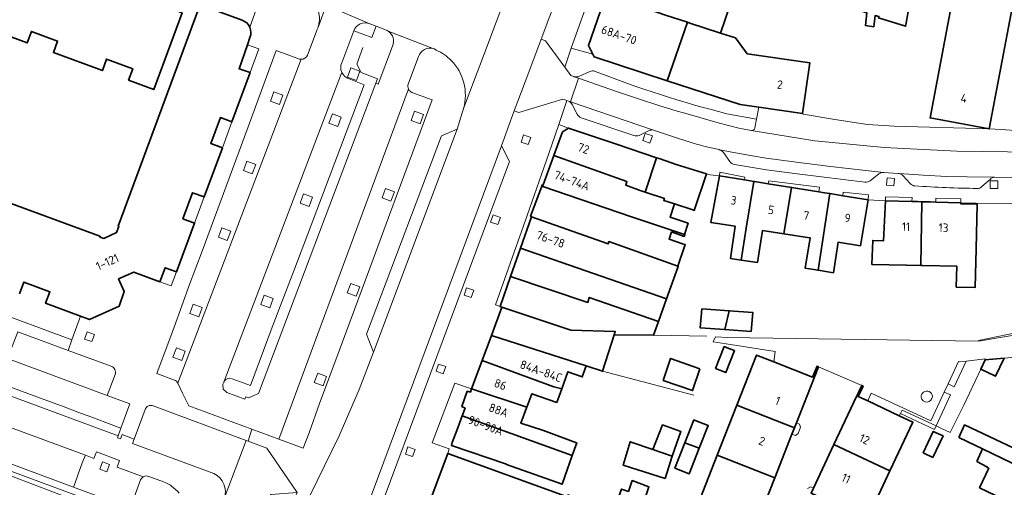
# Model space of a CAD drawing. Extents: x 152761 to 155748, y 459947 to 462743.
# Tile 149 of 256: x 154589 to 154744, y 461920 to 461994. Entities that reach past the tile are written whole.
import ezdxf
from ezdxf.enums import TextEntityAlignment as Align

# ---------------------------------------------------------------- set-up
doc = ezdxf.new("R2010")
doc.units = 0
doc.header["$LTSCALE"] = 0.75
for name, color, linetype, lineweight in [('B-RO-GR-GROENVOORZIENING-GV', 251, 'CONTINUOUS', 18), ('B-RO-GR-HAAG-GV', 251, 'CONTINUOUS', 13), ('B-RO-IE-TERREINAFSCHEIDING_KUNSTMATIG_HEKWERK-G', 251, 'IE-TERREINAFSCHEIDING-KUNSTMATIG', 18), ('B-RO-IE-TERREINAFSCHEIDING_KUNSTMATIG_MUUR-G', 251, 'IE-TERREINAFSCHEIDING-KUNSTMATIG-DICHT', 18), ('B-RO-OG-BEBOUWING-GV', 6, 'CONTINUOUS', 35), ('B-RO-OG-BEBOUWING-T18', 1, 'CONTINUOUS', 18), ('B-RO-OG-TERREIN_CULTUURSCHEIDING-GV', 251, 'CONTINUOUS', 18), ('B-RO-VH-VERHARDING_ASFALT-GV', 251, 'CONTINUOUS', 18), ('B-RO-VH-VERHARDING_BETONSTRAATSTEEN-GV', 251, 'CONTINUOUS', 18), ('B-RO-VH-VERHARDING_STRAATBAKSTEEN-GV', 251, 'CONTINUOUS', 18), ('B-RO-VH-VERHARDING_TEGEL-GV', 251, 'CONTINUOUS', 18)]:
    doc.layers.add(name, color=color, linetype=linetype, lineweight=lineweight)
doc.styles.add('NLCS-ISO-M200-T18', font='NLCS-ISO.ttf', dxfattribs={"height": 0.36})
doc.linetypes.add('IE-TERREINAFSCHEIDING-KUNSTMATIG', pattern='A,4,[82,NLCS.SHX,S=0.75,R=90,X=0,Y=0],4,-2', length=10)
doc.linetypes.add('IE-TERREINAFSCHEIDING-KUNSTMATIG-DICHT', pattern='A,8,-1,[82,NLCS.SHX,S=0.75,R=90,X=0,Y=0],-1', length=10)

msp = doc.modelspace()

# ---------------------------------------------------------------- linework, layer by layer
at = {"layer": 'B-RO-GR-GROENVOORZIENING-GV'}
for points in [[(154643.857, 461993.432, 0.4273243), (154641.376, 461992.322)], [(154732.361, 461934.783, 1.0192929), (154730.601, 461934.649)], [(154730.601, 461934.649, 0.9430801), (154732.361, 461934.783)]]:
    msp.add_lwpolyline(points, format="xyb", dxfattribs=at)
at = {"layer": 'B-RO-GR-GROENVOORZIENING-GV', "flags": 128}
for points in [[(154641.376, 461992.322), (154644.21, 461991.27), (154644.874, 461993.029), (154643.857, 461993.432)], [(154608.647, 461915.152), (154553.259, 461935.671), (154552.977, 461934.925), (154557.205, 461933.381), (154561.421, 461931.842), (154565.615, 461930.31), (154570.458, 461928.542), (154574.495, 461927.068), (154578.758, 461925.511), (154583.062, 461923.902), (154587.669, 461922.148), (154593.152, 461920.06), (154598.26, 461918.115), (154602.06, 461916.668), (154605.389, 461915.401), (154608.671, 461914.151)]]:
    msp.add_lwpolyline(points, dxfattribs=at)
for points in [[(154642.298, 461985.971), (154640.892, 461986.495), (154640.346, 461985.029), (154641.752, 461984.505)], [(154630.197, 461982.197), (154628.792, 461982.72), (154628.246, 461981.255), (154629.651, 461980.731)], [(154639.384, 461978.699), (154637.978, 461979.223), (154637.432, 461977.757), (154638.838, 461977.234)], [(154652.321, 461979.147), (154650.915, 461979.671), (154650.369, 461978.205), (154651.775, 461977.682)], [(154668.795, 461974.405), (154669.186, 461975.539), (154668.052, 461975.931), (154667.66, 461974.797)], [(154687.938, 461974.645), (154688.329, 461975.78), (154687.195, 461976.172), (154686.804, 461975.038)], [(154625.937, 461971.286), (154624.531, 461971.81), (154623.985, 461970.344), (154625.391, 461969.821)], [(154726.322, 461967.896), (154726.432, 461969.091), (154725.237, 461969.201), (154725.127, 461968.006)], [(154742.663, 461967.497), (154742.669, 461968.697), (154741.469, 461968.703), (154741.463, 461967.504)], [(154634.861, 461966.128), (154633.455, 461966.652), (154632.909, 461965.186), (154634.315, 461964.662)], [(154647.748, 461966.962), (154646.342, 461967.485), (154645.796, 461966.02), (154647.202, 461965.496)], [(154664.014, 461961.814), (154664.405, 461962.949), (154663.271, 461963.341), (154662.88, 461962.207)], [(154621.997, 461960.773), (154620.591, 461961.297), (154620.045, 461959.831), (154621.451, 461959.307)], [(154642.278, 461952.035), (154640.872, 461952.559), (154640.326, 461951.093), (154641.731, 461950.569)], [(154659.836, 461950.343), (154660.228, 461951.477), (154659.093, 461951.869), (154658.702, 461950.735)], [(154628.675, 461950.189), (154627.27, 461950.713), (154626.724, 461949.247), (154628.129, 461948.723)], [(154617.502, 461948.752), (154616.097, 461949.275), (154615.551, 461947.81), (154616.956, 461947.286)], [(154599.015, 461943.806), (154600.145, 461943.402), (154600.55, 461944.532), (154599.42, 461944.936)], [(154614.845, 461941.896), (154613.439, 461942.42), (154612.893, 461940.954), (154614.299, 461940.431)], [(154735.804, 461936.306), (154737.676, 461940.347), (154736.483, 461940.248), (154734.843, 461936.757)], [(154655.424, 461938.345), (154655.815, 461939.48), (154654.681, 461939.872), (154654.29, 461938.738)], [(154637.078, 461937.915), (154635.672, 461938.439), (154635.126, 461936.973), (154636.531, 461936.449)], [(154727.33, 461932.068), (154727.594, 461932.626), (154732.94, 461930.127), (154735.201, 461935.005), (154734.234, 461935.46), (154732.114, 461930.946), (154722.729, 461935.312), (154722.188, 461934.069), (154727.166, 461931.72)], [(154732.94, 461930.127), (154727.594, 461932.626), (154727.33, 461932.068), (154732.685, 461929.577)], [(154650.596, 461925.297), (154650.988, 461926.431), (154649.853, 461926.824), (154649.462, 461925.689)], [(154601.393, 461923.337), (154602.523, 461922.933), (154602.927, 461924.063), (154601.797, 461924.467)]]:
    msp.add_lwpolyline(points, close=True, dxfattribs=at)
at = {"layer": 'B-RO-GR-HAAG-GV', "flags": 128}
for points in [[(154737.676, 461940.347), (154736.483, 461940.248), (154734.843, 461936.757), (154735.804, 461936.306)], [(154727.33, 461932.068), (154727.594, 461932.626), (154732.94, 461930.127), (154735.201, 461935.005), (154734.234, 461935.46), (154732.114, 461930.946), (154722.729, 461935.312), (154722.188, 461934.069), (154727.166, 461931.72)], [(154727.33, 461932.068), (154732.685, 461929.577), (154732.94, 461930.127), (154727.594, 461932.626)]]:
    msp.add_lwpolyline(points, close=True, dxfattribs=at)
msp.add_lwpolyline([(154608.647, 461915.152), (154553.259, 461935.671), (154552.977, 461934.925), (154557.205, 461933.381), (154561.421, 461931.842), (154565.615, 461930.31), (154570.458, 461928.542), (154574.495, 461927.068), (154578.758, 461925.511), (154583.062, 461923.902), (154587.669, 461922.148), (154593.152, 461920.06), (154598.26, 461918.115), (154602.06, 461916.668), (154605.389, 461915.401), (154608.671, 461914.151)], dxfattribs=at)
at = {"layer": 'B-RO-IE-TERREINAFSCHEIDING_KUNSTMATIG_HEKWERK-G', "flags": 128}
for points in [[(154747.216, 461945.149), (154739.614, 461943.59)], [(154696.877, 461944.258), (154688.511, 461944.39)], [(154680.486, 461938.747), (154694.859, 461934.949)]]:
    msp.add_lwpolyline(points, dxfattribs=at)
at = {"layer": 'B-RO-IE-TERREINAFSCHEIDING_KUNSTMATIG_MUUR-G', "flags": 128}
for points in [[(154642.797, 461989.681), (154641.819, 461987.058), (154642.5, 461985.736), (154645.076, 461984.775), (154644.814, 461984.072)], [(154726.328, 461977.311), (154722.145, 461977.557), (154717.025, 461978.377)]]:
    msp.add_lwpolyline(points, dxfattribs=at)
at = {"layer": 'B-RO-OG-BEBOUWING-GV', "flags": 128}
for points in [[(154582.267, 461993.265), (154589.977, 461990.417), (154590.645, 461992.228), (154594.763, 461990.708), (154594.096, 461988.896), (154601.798, 461986.051), (154602.466, 461987.861), (154606.582, 461986.34), (154605.922, 461984.547), (154609.888, 461983.062), (154614.349, 461995.135), (154601.176, 462000), (154579.272, 462008.09)], [(154623.791, 461993.97), (154617.182, 461996.399), (154616.996, 461995.896), (154604.309, 461961.551), (154604.393, 461961.52), (154604.04, 461960.565), (154602.049, 461959.647), (154601.373, 461959.896), (154601.404, 461959.98), (154565.571, 461973.186)], [(154624.609, 461990.081), (154625.018, 461991.255)], [(154588.758, 461950.946), (154589.428, 461952.769), (154593.54, 461951.254), (154592.869, 461949.431), (154598.386, 461947.398), (154599.793, 461946.879), (154604.42, 461948.96), (154605.25, 461951.29), (154604.35, 461953.28), (154606.74, 461954.35), (154610.85, 461952.831), (154611.69, 461955.021), (154613.47, 461954.405), (154616.304, 461962.063), (154614.482, 461962.735), (154615.997, 461966.835), (154617.82, 461966.163), (154620.674, 461973.894), (154618.853, 461974.566), (154620.363, 461978.656), (154622.184, 461977.984), (154625.048, 461985.751), (154623.3, 461986.33), (154624.609, 461990.081)]]:
    msp.add_lwpolyline(points, dxfattribs=at)
for points in [[(154741.297, 461976.897), (154746.372, 462003.67), (154737.055, 462005.391), (154732.001, 461978.604)], [(154700.621, 461996.569), (154682.674, 462002.809), (154681.662, 461999.828), (154681.099, 461998.171), (154681.479, 461998.051), (154681.444, 461997.941), (154690.373, 461994.784), (154693.85, 461993.651), (154694.221, 461993.53), (154699.054, 461991.955)], [(154681.066, 461998.075), (154678.27, 461990.012), (154678.927, 461988.639), (154679.14, 461988.195), (154690.667, 461984.432), (154693.85, 461993.651), (154690.373, 461994.784), (154681.444, 461997.941), (154681.479, 461998.051), (154681.099, 461998.171)], [(154722.079, 461995.146), (154721.836, 461993.173), (154723.133, 461992.956), (154723.354, 461994.712), (154723.944, 461994.578), (154723.863, 461994.335), (154728.16, 461993.037), (154728.213, 461993.26), (154728.755, 461996.523), (154723.188, 461998.254), (154722.89, 461997.443), (154720.107, 461998.281), (154719.395, 461996.314), (154719.296, 461996.038)], [(154699.054, 461991.955), (154694.221, 461993.53), (154693.85, 461993.651), (154690.667, 461984.432), (154702.115, 461980.694), (154705.042, 461980.277), (154711.951, 461979.291), (154713.082, 461987.28), (154703.234, 461988.678), (154701.387, 461991.195)], [(154672.827, 461972.691), (154684.324, 461968.596), (154684.142, 461968.002), (154686.397, 461967.197), (154687.161, 461966.946), (154688.972, 461972.334), (154682.664, 461974.454), (154675.115, 461977.009), (154674.167, 461976.411)], [(154672.827, 461972.691), (154671.163, 461968.069), (154671.08, 461967.838), (154685.024, 461963.018), (154690.52, 461961.21), (154691.186, 461960.991), (154693.37, 461960.273), (154693.948, 461962.03), (154691.098, 461962.967), (154691.791, 461965.075), (154690.121, 461965.624), (154690.225, 461965.938), (154687.161, 461966.946), (154686.397, 461967.197), (154684.142, 461968.002), (154684.324, 461968.596)], [(154688.972, 461972.334), (154687.161, 461966.946), (154690.225, 461965.938), (154690.121, 461965.624), (154691.791, 461965.075), (154694.709, 461964.116), (154694.918, 461964.047), (154696.807, 461969.794), (154692.059, 461971.297), (154689.532, 461972.146)], [(154671.163, 461968.069), (154671.013, 461968.12), (154669.161, 461963.124), (154669.312, 461963.016), (154681.351, 461958.786), (154681.472, 461959.143), (154692.303, 461955.251), (154693.494, 461958.668), (154693.068, 461958.809), (154690.954, 461959.507), (154691.333, 461960.669), (154693.333, 461959.966), (154693.443, 461960.249), (154693.37, 461960.273), (154691.186, 461960.991), (154690.52, 461961.21), (154685.024, 461963.018), (154671.08, 461967.838)], [(154702.786, 461968.859), (154698.856, 461969.492), (154697.501, 461962.148), (154701.341, 461961.552), (154700.582, 461956.492), (154702.284, 461956.244), (154703.091, 461961.28), (154704.294, 461968.616), (154703.683, 461968.714)], [(154709.013, 461960.36), (154710.204, 461967.663), (154706.551, 461968.252), (154705.649, 461968.397), (154704.405, 461968.598), (154704.294, 461968.616), (154703.091, 461961.28), (154702.284, 461956.244), (154704.852, 461955.87), (154705.643, 461960.884)], [(154714.496, 461966.971), (154710.204, 461967.663), (154709.013, 461960.36), (154713.046, 461959.734), (154713.156, 461959.717), (154712.337, 461954.966), (154714.387, 461954.639), (154716.22, 461966.693), (154715.401, 461966.825)], [(154716.22, 461966.693), (154714.387, 461954.639), (154716.791, 461954.235), (154717.543, 461959.031), (154721.042, 461958.478), (154722.246, 461965.722), (154718.288, 461966.36), (154717.419, 461966.5)], [(154729.129, 461965.461), (154724.995, 461965.569), (154724.692, 461959.278), (154722.985, 461959.335), (154722.858, 461955.537), (154728.3, 461955.423), (154730.557, 461955.376), (154730.693, 461965.42), (154730.035, 461965.437)], [(154736.842, 461965.259), (154732.897, 461965.362), (154732.015, 461965.385), (154730.693, 461965.42), (154730.557, 461955.376), (154730.786, 461955.371), (154736.196, 461955.253), (154736.123, 461951.986), (154739.112, 461951.919), (154739.24, 461958.009), (154739.388, 461965.042), (154736.839, 461965.109)], [(154667.573, 461958.086), (154690.56, 461950.13), (154692.379, 461955.224), (154692.303, 461955.251), (154681.472, 461959.143), (154681.351, 461958.786), (154669.312, 461963.016)], [(154690.56, 461950.13), (154667.573, 461958.086), (154666.012, 461953.651), (154678.143, 461949.573), (154678.385, 461950.346), (154689.28, 461946.544)], [(154666.012, 461953.651), (154664.354, 461948.941), (154664.653, 461948.838), (154675.498, 461945.182), (154682.474, 461944.975), (154682.311, 461944.463), (154688.511, 461944.39), (154689.28, 461946.544), (154678.385, 461950.346), (154678.143, 461949.573)], [(154664.653, 461948.838), (154663.001, 461944.377), (154677.88, 461939.579), (154680.486, 461938.747), (154682.311, 461944.463), (154682.474, 461944.975), (154675.498, 461945.182)], [(154699.707, 461945.291), (154700.408, 461948.249), (154696.1, 461948.549), (154695.842, 461945.56)], [(154700.408, 461948.249), (154699.707, 461945.291), (154703.839, 461945.003), (154704.097, 461947.992)], [(154663.001, 461944.377), (154661.536, 461940.418), (154672.823, 461936.288), (154674.054, 461935.972), (154675.013, 461938.661), (154677.284, 461937.85), (154677.88, 461939.579)], [(154698.273, 461939.15), (154699.856, 461938.53), (154701.218, 461942.003), (154700.352, 461942.342), (154699.635, 461942.623)], [(154674.054, 461935.972), (154672.823, 461936.288), (154661.536, 461940.418), (154659.883, 461935.954), (154668.565, 461933.068), (154669.344, 461935.192), (154673.283, 461933.824)], [(154695.808, 461939.13), (154691.187, 461940.752), (154690.024, 461937.293), (154694.645, 461935.698)], [(154710.661, 461929.828), (154710.97, 461930.616), (154714.431, 461939.434), (154714.237, 461939.515), (154713.512, 461937.809), (154707.399, 461940.218), (154704.701, 461941.281), (154701.607, 461933.396)], [(154743.675, 461940.808), (154740.673, 461940.513), (154739.979, 461939.06), (154742.308, 461937.947)], [(154675.725, 461925.464), (154676.444, 461927.47), (154676.387, 461927.49), (154671.189, 461929.394), (154667.641, 461930.547), (154668.527, 461932.965), (154668.565, 461933.068), (154659.883, 461935.954), (154659.697, 461935.451), (154659.197, 461935.602), (154658.346, 461933.204), (154658.845, 461932.954), (154658.378, 461931.697)], [(154727.166, 461931.72), (154722.188, 461934.069), (154720.679, 461934.781), (154721.452, 461936.404), (154721.26, 461936.516), (154720.783, 461935.501), (154719.974, 461933.781), (154716.883, 461927.206), (154725.697, 461923.047), (154729.303, 461930.712)], [(154701.607, 461933.396), (154698.513, 461925.511), (154707.567, 461921.944), (154710.282, 461928.862), (154710.661, 461929.828)], [(154675.725, 461925.464), (154658.378, 461931.697), (154657.694, 461929.857), (154656.842, 461927.509), (154656.742, 461927.059), (154665.388, 461924.103), (154665.368, 461924.044), (154674.105, 461920.951)], [(154693.438, 461927.495), (154695.699, 461926.612), (154697.111, 461930.19), (154695.071, 461930.992), (154694.841, 461931.082)], [(154688.377, 461926.43), (154691.432, 461925.393), (154692.818, 461929.246), (154689.926, 461930.301)], [(154732.454, 461925.183), (154734.038, 461928.549), (154733.302, 461928.897), (154732.501, 461929.275), (154730.916, 461925.909)], [(154736.522, 461928.331), (154740.244, 461926.513), (154751.02, 461921.318), (154753.495, 461926.452), (154746.658, 461929.749), (154745.16, 461926.652), (154737.441, 461930.304)], [(154688.377, 461926.43), (154684.834, 461927.632), (154683.732, 461923.935), (154690.329, 461921.881), (154691.432, 461925.393)], [(154691.874, 461923.495), (154694.119, 461922.609), (154695.699, 461926.612), (154693.438, 461927.495)], [(154716.883, 461927.206), (154713.645, 461920.318), (154713.279, 461919.541), (154722.092, 461915.383), (154725.697, 461923.047)], [(154739.332, 461924.52), (154741.034, 461923.655), (154740.98, 461923.574), (154741.225, 461923.463), (154739.797, 461920.401), (154748.544, 461916.183), (154751.02, 461921.318), (154740.244, 461926.513)], [(154685.953, 461915.097), (154682.16, 461916.549), (154675.036, 461919.274), (154674.931, 461918.994), (154674.658, 461919.092), (154656.122, 461925.784), (154648.895, 461906.562), (154639.48, 461881.518), (154652.597, 461875.41), (154662.578, 461896.276), (154665.847, 461895.044), (154673.222, 461914.573), (154680.647, 461911.788), (154679.182, 461907.858), (154683.814, 461906.129), (154687.036, 461914.683), (154686.089, 461915.045)], [(154704.816, 461914.936), (154707.567, 461921.944), (154698.513, 461925.511), (154695.419, 461917.626), (154704.472, 461914.059)], [(154682.16, 461916.549), (154685.953, 461915.097), (154687.774, 461920.532), (154685.153, 461921.532), (154684.558, 461919.83), (154683.477, 461920.181)]]:
    msp.add_lwpolyline(points, close=True, dxfattribs=at)
at = {"layer": 'B-RO-OG-BEBOUWING-GV'}
for points in [[(154624.986, 461992.876, 0.2048605), (154623.791, 461993.97)], [(154625.018, 461991.255, 0.2048173), (154624.986, 461992.876)]]:
    msp.add_lwpolyline(points, format="xyb", dxfattribs=at)
at = {"layer": 'B-RO-OG-TERREIN_CULTUURSCHEIDING-GV', "flags": 128}
for points in [[(154603.185, 461939.529), (154596.406, 461942.028), (154588.512, 461944.94), (154586.852, 461940.744)], [(154586.852, 461940.744), (154602.566, 461934.929), (154603.802, 461938.205)], [(154608.527, 461932.719), (154606.804, 461928.051), (154606.54, 461927.37), (154619.329, 461922.647)], [(154620.977, 461918.704), (154624.408, 461927.857), (154609.798, 461933.291)]]:
    msp.add_lwpolyline(points, dxfattribs=at)
at = {"layer": 'B-RO-OG-TERREIN_CULTUURSCHEIDING-GV'}
for points in [[(154603.802, 461938.205, 0.4190002), (154603.185, 461939.529)], [(154609.798, 461933.291, 0.4235476), (154608.527, 461932.719)], [(154619.329, 461922.647, -0.377907), (154620.977, 461918.704)]]:
    msp.add_lwpolyline(points, format="xyb", dxfattribs=at)
at = {"layer": 'B-RO-OG-TERREIN_CULTUURSCHEIDING-GV', "flags": 128}
msp.add_lwpolyline([(154608.833, 461885.977), (154610.488, 461885.364), (154610.549, 461885.489), (154617.569, 461899.99), (154623.422, 461911.282), (154628.319, 461919.352), (154632.422, 461919.654), (154627.68, 461926.64), (154624.745, 461927.731), (154624.408, 461927.857), (154620.977, 461918.704), (154620.905, 461918.513), (154609.82, 461888.652), (154608.993, 461886.424)], close=True, dxfattribs=at)
at = {"layer": 'B-RO-VH-VERHARDING_ASFALT-GV', "flags": 128}
for points in [[(154744.662, 462209.592), (154741.733, 462201.539), (154737.84, 462191.18), (154735.46, 462184.76), (154733.855, 462180.46), (154732.07, 462175.68), (154730.64, 462171.88), (154721.872, 462148.516), (154721.996, 462148.469), (154706.767, 462107.866), (154706.572, 462107.92), (154705.554, 462105.14), (154705.7, 462105.073), (154687.3, 462055.866), (154687.144, 462055.924), (154685.309, 462050.591), (154682.858, 462044.042), (154679.95, 462036.26), (154670.713, 462012.156), (154666.122, 462000), (154665.749, 461999.012), (154661.767, 461988.38), (154658.625, 461980.08), (154658.611, 461980.043)], [(154668.883, 461985.807), (154670.825, 461990.996), (154671.703, 461993.343), (154671.766, 461993.518), (154671.785, 461993.565), (154672.98, 461996.599), (154673.345, 461997.918), (154674.097, 461999.936), (154682.892, 462023.558), (154685.436, 462030.386), (154687.947, 462037.126), (154698.431, 462064.687), (154699.885, 462067.1), (154703.07, 462072.176), (154705.722, 462076.43)], [(154636.456, 461911.475), (154635.884, 461910.072), (154640.119, 461908.477), (154640.585, 461909.687), (154664.567, 461974.22), (154665.47, 461976.669), (154665.595, 461977.004), (154665.597, 461977.011), (154666.601, 461979.694), (154668.883, 461985.807)], [(154658.41, 461979.419), (154658.405, 461979.405), (154658.4, 461979.391), (154657.622, 461976.826), (154644.455, 461941.762), (154642.199, 461935.861), (154639.026, 461928.587), (154630.937, 461911.934), (154634.407, 461910.628), (154635.143, 461912.57)]]:
    msp.add_lwpolyline(points, dxfattribs=at)
at = {"layer": 'B-RO-VH-VERHARDING_ASFALT-GV'}
msp.add_lwpolyline([(154658.611, 461980.043, -0.0274887), (154658.41, 461979.419)], format="xyb", dxfattribs=at)
at = {"layer": 'B-RO-VH-VERHARDING_BETONSTRAATSTEEN-GV', "flags": 128}
for points in [[(154635.776, 461992.998), (154637.012, 461996.327)], [(154633.063, 461987.836), (154632.824, 461987.868), (154629.133, 461989.227), (154624.72, 461977.18), (154617.51, 461957.611), (154615.52, 461952.37), (154613.09, 461945.67), (154610.37, 461938.36), (154613.132, 461937.345)], [(154613.67, 461936.87), (154613.718, 461936.998), (154633.063, 461987.836)], [(154639.451, 461985.773), (154639.403, 461985.642), (154620.978, 461937.153)], [(154676.035, 461985.084), (154676.694, 461984.859), (154679.505, 461983.847), (154682.67, 461982.749), (154685.847, 461981.691), (154689.674, 461980.474), (154690.527, 461980.211), (154692.239, 461979.691), (154693.203, 461979.407), (154694.167, 461979.122), (154698.679, 461977.847), (154701.914, 461976.985), (154702.481, 461976.872), (154703.863, 461976.625), (154703.877, 461976.622)], [(154678.483, 461985.918), (154676.725, 461985.146)], [(154622.219, 461937.57), (154625.08, 461936.48), (154628.53, 461945.7), (154631.94, 461954.56), (154634.62, 461961.75), (154642.995, 461983.825), (154640.615, 461984.734)], [(154703.877, 461976.622), (154703.863, 461976.625), (154702.481, 461976.872), (154701.914, 461976.985), (154698.679, 461977.847), (154694.167, 461979.122), (154693.203, 461979.407), (154692.239, 461979.691), (154690.527, 461980.211), (154689.674, 461980.474), (154685.847, 461981.691), (154682.67, 461982.749), (154679.505, 461983.847), (154676.694, 461984.859), (154675.428, 461981.144), (154688.498, 461976.686), (154688.509, 461976.684), (154692.296, 461975.407), (154694.43, 461974.726)], [(154649.983, 461983.09), (154649.951, 461983.177), (154649.901, 461983.042), (154629.58, 461928.042), (154633.37, 461926.64), (154634.31, 461929.04), (154635.97, 461933.68), (154639.06, 461941.94), (154644.41, 461956.37), (154646.83, 461962.92), (154653.68, 461981.45), (154650.493, 461982.616)], [(154688.498, 461976.686), (154675.428, 461981.144), (154675.104, 461981.255)], [(154675.718, 461980.72), (154676.469, 461979.212)], [(154704.443, 461977.029), (154704.694, 461978.398), (154700.037, 461979.271)], [(154703.877, 461976.622), (154713.854, 461975.016), (154724.803, 461973.944), (154736.226, 461973.38), (154752.139, 461973.161), (154752.153, 461976.543), (154746.186, 461976.581), (154743.166, 461976.78), (154741.297, 461976.897), (154726.328, 461977.311), (154722.145, 461977.557), (154717.025, 461978.377), (154712.056, 461979.171), (154711.951, 461979.291), (154705.042, 461980.277), (154704.694, 461978.398)], [(154677.112, 461978.644), (154685.405, 461975.818)], [(154704.694, 461978.398), (154704.443, 461977.029)], [(154686.225, 461975.864), (154687.799, 461976.603)], [(154762.345, 461973.062), (154752.139, 461973.161), (154736.226, 461973.38), (154724.803, 461973.944), (154713.854, 461975.016), (154703.877, 461976.622)], [(154697.059, 461974.011), (154698.823, 461973.611), (154698.902, 461973.587), (154698.91, 461973.584), (154700.839, 461973.216), (154703.776, 461972.691), (154706.23, 461972.296), (154708.194, 461972.011), (154710.167, 461971.749), (154716.314, 461970.985), (154721.919, 461970.336), (154724.723, 461970.035), (154724.732, 461970.034), (154726.984, 461969.854), (154727.147, 461969.847), (154730.892, 461969.589), (154734.639, 461969.411), (154737.852, 461969.318), (154742.126, 461969.282), (154742.141, 461969.282), (154746.185, 461969.238), (154746.19, 461969.238), (154762.402, 461969.139), (154762.466, 461969.143)], [(154724.723, 461970.035), (154721.919, 461970.336), (154716.314, 461970.985), (154710.167, 461971.749), (154708.194, 461972.011), (154706.23, 461972.296), (154703.776, 461972.691), (154700.839, 461973.216), (154698.91, 461973.584)], [(154699.494, 461973.174), (154700.487, 461971.754)], [(154701.233, 461971.283), (154706.293, 461970.456), (154711.53, 461969.741), (154721.756, 461968.496)], [(154722.577, 461968.723), (154723.96, 461969.818)], [(154742.126, 461969.282), (154737.852, 461969.318), (154734.639, 461969.411), (154730.892, 461969.589), (154727.147, 461969.847)], [(154727.712, 461969.527), (154728.874, 461968.268)], [(154740.167, 461967.789), (154741.481, 461968.987)], [(154768.831, 461944.8), (154768.804, 461949.219), (154762.771, 461949.528), (154762.762, 461946.172), (154762.786, 461945.007), (154748.026, 461944.868), (154739.616, 461943.446), (154703.643, 461943.985), (154700.164, 461944.037), (154698.226, 461944.167), (154697.896, 461943.354), (154700.593, 461942.931), (154707.621, 461941.83), (154707.399, 461940.218), (154713.512, 461937.809), (154714.237, 461939.515), (154714.431, 461939.434)], [(154714.431, 461939.434), (154721.26, 461936.516), (154721.452, 461936.404), (154720.679, 461934.781), (154722.188, 461934.069), (154722.729, 461935.312), (154732.114, 461930.946), (154734.234, 461935.46), (154734.843, 461936.757), (154736.483, 461940.248), (154737.676, 461940.347), (154740.725, 461940.679), (154740.673, 461940.513), (154743.675, 461940.808), (154753.744, 461941.687), (154763.254, 461937.413), (154765.984, 461936.131), (154767.308, 461938.986)], [(154712.707, 461920.276), (154713.184, 461920.536), (154713.645, 461920.318), (154716.883, 461927.206), (154719.974, 461933.781), (154720.783, 461935.501), (154721.26, 461936.516), (154714.431, 461939.434), (154710.97, 461930.616), (154711.445, 461930.412), (154711.596, 461929.923), (154711.276, 461928.949), (154710.813, 461928.644), (154710.282, 461928.862), (154707.567, 461921.944), (154704.816, 461914.936)]]:
    msp.add_lwpolyline(points, dxfattribs=at)
at = {"layer": 'B-RO-VH-VERHARDING_BETONSTRAATSTEEN-GV'}
for points in [[(154635.587, 461995.819, -0.1832769), (154635.776, 461992.998)], [(154640.615, 461984.734, -0.2119966), (154639.451, 461985.773)], [(154676.725, 461985.146, -0.1680613), (154676.035, 461985.084)], [(154679.34, 461985.933, 0.1948674), (154678.483, 461985.918)], [(154700.037, 461979.271, -0.0323625), (154679.34, 461985.933)], [(154650.493, 461982.616, -0.1524581), (154649.983, 461983.09)], [(154675.104, 461981.255, -0.194062), (154675.718, 461980.72)], [(154676.469, 461979.212, 0.2055938), (154677.112, 461978.644)], [(154685.405, 461975.818, 0.1950557), (154686.225, 461975.864)], [(154687.799, 461976.603, -0.1531252), (154688.498, 461976.686)], [(154704.443, 461977.029, -0.4040331), (154703.877, 461976.622)], [(154703.877, 461976.622, 0.4040331), (154704.443, 461977.029)], [(154694.43, 461974.726, 0.0132631), (154697.059, 461974.011)], [(154698.91, 461973.584, -0.0543442), (154699.199, 461973.444)], [(154699.199, 461973.444, -0.1291856), (154699.494, 461973.174)], [(154700.487, 461971.754, 0.2078584), (154701.233, 461971.283)], [(154723.96, 461969.818, -0.1923823), (154724.723, 461970.035)], [(154727.147, 461969.847, -0.1524341), (154727.712, 461969.527)], [(154721.756, 461968.496, 0.2059319), (154722.577, 461968.723)], [(154728.874, 461968.268, 0.1968717), (154729.622, 461967.905)], [(154741.481, 461968.987, -0.1533247), (154742.126, 461969.282)], [(154729.622, 461967.905, 0.014092), (154739.413, 461967.507)], [(154739.413, 461967.507, 0.1988951), (154740.167, 461967.789)], [(154613.132, 461937.345, -0.2202076), (154613.67, 461936.87)], [(154620.978, 461937.153, -0.3458953), (154622.219, 461937.57)], [(154730.601, 461934.649, -1.0192929), (154732.361, 461934.783)], [(154732.361, 461934.783, -0.9430801), (154730.601, 461934.649)]]:
    msp.add_lwpolyline(points, format="xyb", dxfattribs=at)
at = {"layer": 'B-RO-VH-VERHARDING_BETONSTRAATSTEEN-GV', "flags": 128}
for points in [[(154630.197, 461982.197), (154629.651, 461980.731), (154628.246, 461981.255), (154628.792, 461982.72)], [(154639.384, 461978.699), (154638.838, 461977.234), (154637.432, 461977.757), (154637.978, 461979.223)], [(154652.321, 461979.147), (154651.775, 461977.682), (154650.369, 461978.205), (154650.915, 461979.671)], [(154657.622, 461976.826), (154655.122, 461975.78), (154643.356, 461944.561), (154644.455, 461941.762)], [(154640.585, 461909.687), (154642.986, 461910.383), (154665.867, 461971.721), (154664.567, 461974.22)], [(154625.937, 461971.286), (154625.391, 461969.821), (154623.985, 461970.344), (154624.531, 461971.81)], [(154634.861, 461966.128), (154634.315, 461964.662), (154632.909, 461965.186), (154633.455, 461966.652)], [(154647.748, 461966.962), (154647.202, 461965.496), (154645.796, 461966.02), (154646.342, 461967.485)], [(154621.997, 461960.773), (154621.451, 461959.307), (154620.045, 461959.831), (154620.591, 461961.297)], [(154642.278, 461952.035), (154641.731, 461950.569), (154640.326, 461951.093), (154640.872, 461952.559)], [(154628.675, 461950.189), (154628.129, 461948.723), (154626.724, 461949.247), (154627.27, 461950.713)], [(154617.502, 461948.752), (154616.956, 461947.286), (154615.551, 461947.81), (154616.097, 461949.275)], [(154614.845, 461941.896), (154614.299, 461940.431), (154612.893, 461940.954), (154613.439, 461942.42)], [(154637.078, 461937.915), (154636.531, 461936.449), (154635.126, 461936.973), (154635.672, 461938.439)]]:
    msp.add_lwpolyline(points, close=True, dxfattribs=at)
at = {"layer": 'B-RO-VH-VERHARDING_STRAATBAKSTEEN-GV', "flags": 128}
for points in [[(154638.83, 462001.234), (154638.348, 461999.936), (154637.012, 461996.327), (154643.857, 461993.432), (154644.874, 461993.029), (154646.223, 461992.498)], [(154658.625, 461980.08), (154661.767, 461988.38), (154665.749, 461999.012)], [(154643.857, 461993.432), (154637.012, 461996.327), (154635.776, 461992.998), (154635.761, 461992.95)], [(154635.607, 461992.543), (154634.046, 461988.488)], [(154639.455, 461987.292), (154641.376, 461992.322)], [(154646.741, 461992.269), (154653.951, 461989.5), (154653.985, 461989.487)], [(154653.951, 461989.5), (154646.741, 461992.269)], [(154647.448, 461989.893), (154645.18, 461983.93), (154644.814, 461984.072), (154626.37, 461935.25), (154624.79, 461934.54), (154624.36, 461934.702), (154624.2, 461934.35), (154621.39, 461935.41), (154620.82, 461935.91), (154620.76, 461936.7), (154620.913, 461937.041)], [(154649.925, 461983.941), (154651.524, 461988.251)], [(154654.09, 461989.45), (154654.322, 461989.285)], [(154633.063, 461987.836), (154613.718, 461936.998), (154613.67, 461936.87), (154614.398, 461935.309), (154615.18, 461933.72), (154615.39, 461933.29), (154625.304, 461929.623), (154629.58, 461928.042), (154649.901, 461983.042), (154649.951, 461983.177)], [(154620.978, 461937.153), (154639.403, 461985.642), (154639.451, 461985.773)], [(154619.329, 461922.647), (154606.54, 461927.37), (154606.804, 461928.051), (154604.91, 461928.76), (154604.65, 461928.08), (154604.16, 461928.26), (154604.282, 461928.593), (154553.868, 461947.236)], [(154597.267, 461920.486), (154597.314, 461920.616), (154598.647, 461924.3), (154599.141, 461925.515), (154584.723, 461930.851), (154585.105, 461931.882), (154581.447, 461933.238), (154581.065, 461932.202), (154565.216, 461938.069), (154565.598, 461939.1), (154561.941, 461940.456), (154561.558, 461939.425), (154546.756, 461944.903), (154546.798, 461944.774)], [(154546.756, 461944.903), (154561.558, 461939.425), (154561.941, 461940.456), (154565.598, 461939.1), (154565.216, 461938.069), (154581.065, 461932.202), (154581.447, 461933.238), (154585.105, 461931.882), (154584.723, 461930.851), (154599.141, 461925.515), (154600.478, 461925.02), (154600.861, 461926.051), (154604.518, 461924.696), (154604.136, 461923.665), (154608.242, 461922.121), (154608.283, 461922.143)], [(154546.733, 461944.248), (154545.11, 461939.81), (154545.383, 461939.709), (154558.364, 461934.9), (154564.861, 461932.492), (154577.808, 461927.695), (154584.273, 461925.3), (154597.267, 461920.486)], [(154609.117, 461922.176), (154610.979, 461921.489)]]:
    msp.add_lwpolyline(points, dxfattribs=at)
at = {"layer": 'B-RO-VH-VERHARDING_STRAATBAKSTEEN-GV'}
for points in [[(154635.761, 461992.95, -0.0298577), (154635.607, 461992.543)], [(154641.376, 461992.322, -0.4273243), (154643.857, 461993.432)], [(154646.223, 461992.498, -0.0758313), (154646.741, 461992.269)], [(154646.741, 461992.269, -0.3751007), (154647.448, 461989.893)], [(154634.046, 461988.488, -0.3258864), (154633.063, 461987.836)], [(154651.524, 461988.251, -0.4124196), (154653.951, 461989.5)], [(154653.985, 461989.487, -0.0284008), (154654.09, 461989.45)], [(154654.322, 461989.285, -0.0927175), (154656.67, 461987.641)], [(154639.451, 461985.773, -0.2106652), (154639.455, 461987.292)], [(154656.67, 461987.641, -0.2675548), (154658.625, 461980.08)], [(154649.951, 461983.177, -0.1963752), (154649.925, 461983.941)], [(154620.913, 461937.041, -0.0277895), (154620.978, 461937.153)], [(154608.283, 461922.143, -0.2266435), (154609.117, 461922.176)], [(154620.977, 461918.704, 0.377907), (154619.329, 461922.647)], [(154610.979, 461921.489, -0.0398564), (154611.885, 461921.145)], [(154611.885, 461921.145, -0.0484673), (154612.691, 461920.652)], [(154612.691, 461920.652, -0.0480398), (154613.877, 461919.569)]]:
    msp.add_lwpolyline(points, format="xyb", dxfattribs=at)
at = {"layer": 'B-RO-VH-VERHARDING_STRAATBAKSTEEN-GV', "flags": 128}
msp.add_lwpolyline([(154554.558, 461948.388), (154572.078, 461941.891), (154578.567, 461939.5), (154591.492, 461934.691), (154595.79, 461933.122), (154597.95, 461932.309), (154600.167, 461931.5), (154602.35, 461930.669), (154604.726, 461929.798), (154606.13, 461933.61), (154602.566, 461934.929), (154586.852, 461940.744), (154586.05, 461941.041), (154576.435, 461944.6), (154575.482, 461944.952), (154556.2, 461952.089), (154555.936, 461952.186)], close=True, dxfattribs=at)
at = {"layer": 'B-RO-VH-VERHARDING_TEGEL-GV', "flags": 128}
for points in [[(154563.118, 462007.589), (154563.983, 462007.236), (154563.984, 462007.236), (154565.806, 462006.583), (154573.086, 462003.894), (154573.433, 462004.796), (154572.406, 462006.959), (154573.136, 462008.959), (154577.326, 462010.904), (154579.92, 462009.903), (154579.819, 462009.621), (154605.878, 462000), (154616.996, 461995.896), (154617.182, 461996.399), (154623.791, 461993.97)], [(154624.986, 461992.876), (154626.472, 461996.988), (154626.176, 461997.1), (154626.528, 461998.035), (154626.812, 461997.929), (154627.569, 462000.025), (154627.504, 462000.049), (154627.088, 462000.201)], [(154633.229, 461997.954), (154628.482, 461999.691), (154627.639, 462000), (154627.569, 462000.025), (154626.812, 461997.929), (154627.464, 461997.683), (154627.112, 461996.747), (154626.472, 461996.988), (154624.986, 461992.876)], [(154672.98, 461996.599), (154671.785, 461993.565), (154671.766, 461993.518), (154671.703, 461993.343), (154670.825, 461990.996), (154671.527, 461990.733), (154674.549, 461986.584), (154675.569, 461989.604), (154678.864, 461998.854)], [(154635.761, 461992.95), (154635.776, 461992.998)], [(154646.223, 461992.498), (154644.874, 461993.029), (154644.21, 461991.27), (154641.376, 461992.322), (154639.455, 461987.292)], [(154625.018, 461991.255), (154624.609, 461990.081), (154626.421, 461989.451), (154625.048, 461985.751), (154622.184, 461977.984), (154620.674, 461973.894), (154617.82, 461966.163), (154616.304, 461962.063), (154613.47, 461954.405), (154612.643, 461952.167), (154610.85, 461952.831), (154606.74, 461954.35), (154604.35, 461953.28), (154605.25, 461951.29), (154604.42, 461948.96), (154599.793, 461946.879), (154598.386, 461947.398), (154597.021, 461943.691), (154596.406, 461942.028), (154603.185, 461939.529)], [(154634.046, 461988.488), (154635.607, 461992.543)], [(154620.913, 461937.041), (154620.76, 461936.7), (154620.82, 461935.91), (154621.39, 461935.41), (154624.2, 461934.35), (154624.36, 461934.702), (154624.79, 461934.54), (154626.37, 461935.25), (154644.814, 461984.072), (154645.18, 461983.93), (154647.448, 461989.893)], [(154613.132, 461937.345), (154610.37, 461938.36), (154613.09, 461945.67), (154615.52, 461952.37), (154617.51, 461957.611), (154624.72, 461977.18), (154629.133, 461989.227), (154632.824, 461987.868), (154633.063, 461987.836)], [(154651.524, 461988.251), (154649.925, 461983.941)], [(154653.985, 461989.487), (154653.951, 461989.5)], [(154654.322, 461989.285), (154654.09, 461989.45)], [(154700.037, 461979.271), (154704.694, 461978.398), (154705.042, 461980.277), (154702.115, 461980.694), (154690.667, 461984.432), (154679.14, 461988.195), (154678.927, 461988.639), (154675.569, 461989.604), (154674.549, 461986.584), (154675.511, 461985.262), (154675.957, 461985.111), (154675.966, 461985.107), (154675.976, 461985.104), (154676.035, 461985.084)], [(154676.725, 461985.146), (154678.483, 461985.918)], [(154640.615, 461984.734), (154642.995, 461983.825), (154634.62, 461961.75), (154631.94, 461954.56), (154628.53, 461945.7), (154625.08, 461936.48), (154622.219, 461937.57)], [(154650.493, 461982.616), (154653.68, 461981.45), (154646.83, 461962.92), (154644.41, 461956.37), (154639.06, 461941.94), (154635.97, 461933.68), (154634.31, 461929.04), (154633.37, 461926.64), (154629.58, 461928.042), (154625.304, 461929.623), (154624.745, 461927.731), (154627.68, 461926.64), (154632.422, 461919.654), (154628.32, 461911.18)], [(154649.951, 461983.177), (154649.983, 461983.09)], [(154648.895, 461906.562), (154656.122, 461925.784), (154656.372, 461926.531), (154653.656, 461927.451), (154657.221, 461936.838), (154659.883, 461935.954), (154661.536, 461940.418), (154663.001, 461944.377), (154664.653, 461948.838), (154664.354, 461948.941), (154663.665, 461949.18), (154668.603, 461963.265), (154672.012, 461972.98), (154673.622, 461977.58), (154674.854, 461981.34), (154674.245, 461981.548), (154667.312, 461979.455), (154666.601, 461979.694), (154665.597, 461977.011), (154665.595, 461977.004), (154665.47, 461976.669), (154664.567, 461974.22)], [(154675.104, 461981.255), (154674.854, 461981.34), (154673.622, 461977.58), (154675.115, 461977.009), (154682.664, 461974.454), (154688.972, 461972.334), (154689.532, 461972.146), (154692.059, 461971.297), (154696.807, 461969.794), (154697.399, 461969.636), (154698.786, 461969.499), (154698.856, 461969.492), (154698.948, 461970.053), (154702.87, 461969.292), (154702.786, 461968.859), (154703.683, 461968.714), (154704.294, 461968.616), (154704.405, 461968.598), (154705.649, 461968.397), (154706.551, 461968.252), (154706.612, 461968.727), (154714.59, 461967.7), (154714.496, 461966.971), (154715.401, 461966.825), (154716.22, 461966.693), (154717.419, 461966.5), (154718.288, 461966.36), (154718.353, 461966.929), (154722.311, 461966.475), (154722.246, 461965.722), (154724.995, 461965.569), (154725.007, 461966.168), (154729.171, 461966.06), (154729.129, 461965.461), (154730.035, 461965.437), (154730.693, 461965.42), (154732.015, 461965.385), (154732.897, 461965.362), (154732.913, 461965.962), (154736.858, 461965.859), (154736.842, 461965.259), (154739.227, 461965.198), (154759.285, 461965.087)], [(154676.469, 461979.212), (154675.718, 461980.72)], [(154619.239, 461892.844), (154629.212, 461908.411), (154629.614, 461909.214), (154629.655, 461909.295), (154630.937, 461911.934), (154639.026, 461928.587), (154642.199, 461935.861), (154644.455, 461941.762), (154643.356, 461944.561), (154655.122, 461975.78), (154657.622, 461976.826), (154658.4, 461979.391), (154658.405, 461979.405), (154658.41, 461979.419)], [(154658.611, 461980.043), (154658.625, 461980.08)], [(154685.405, 461975.818), (154677.112, 461978.644)], [(154687.799, 461976.603), (154686.225, 461975.864)], [(154694.43, 461974.726), (154692.296, 461975.407), (154688.509, 461976.684), (154688.498, 461976.686)], [(154664.567, 461974.22), (154665.867, 461971.721), (154642.986, 461910.383), (154640.585, 461909.687), (154640.119, 461908.477), (154639.05, 461905.703), (154638.653, 461904.673), (154639.565, 461902.481)], [(154698.91, 461973.584), (154698.902, 461973.587), (154698.823, 461973.611), (154697.059, 461974.011)], [(154700.487, 461971.754), (154699.494, 461973.174)], [(154586.852, 461940.744), (154588.512, 461944.94), (154596.406, 461942.028), (154597.021, 461943.691), (154559.78, 461957.461), (154561.137, 461961.124), (154563.268, 461966.92), (154561.219, 461967.7), (154561.192, 461967.626), (154552.613, 461970.774), (154550.785, 461971.451), (154550.45, 461970.29), (154561.41, 461966.26), (154561.065, 461965.322), (154559.295, 461960.515), (154549.296, 461964.225)], [(154721.756, 461968.496), (154711.53, 461969.741), (154706.293, 461970.456), (154701.233, 461971.283)], [(154723.96, 461969.818), (154722.577, 461968.723)], [(154727.147, 461969.847), (154726.984, 461969.854), (154724.732, 461970.034), (154724.723, 461970.035)], [(154728.874, 461968.268), (154727.712, 461969.527)], [(154741.481, 461968.987), (154740.167, 461967.789)], [(154746.19, 461969.238), (154746.185, 461969.238), (154742.141, 461969.282), (154742.126, 461969.282)], [(154553.868, 461947.236), (154604.282, 461928.593), (154604.726, 461929.798), (154602.35, 461930.669), (154600.167, 461931.5), (154597.95, 461932.309), (154595.79, 461933.122), (154591.492, 461934.691), (154578.567, 461939.5), (154572.078, 461941.891), (154554.558, 461948.388)], [(154607.807, 461921.639), (154606.19, 461917.18), (154605.896, 461917.289), (154603.754, 461918.083), (154597.267, 461920.486), (154584.273, 461925.3), (154577.808, 461927.695), (154564.861, 461932.492), (154558.364, 461934.9), (154545.383, 461939.709), (154545.11, 461939.81), (154546.733, 461944.248)], [(154540.251, 461940.49), (154542.618, 461939.613), (154553.259, 461935.671), (154608.647, 461915.152)], [(154603.802, 461938.205), (154602.566, 461934.929), (154606.13, 461933.61), (154604.726, 461929.798), (154604.282, 461928.593), (154604.16, 461928.26), (154604.65, 461928.08), (154604.91, 461928.76), (154606.804, 461928.051), (154608.527, 461932.719)], [(154609.798, 461933.291), (154624.408, 461927.857), (154624.745, 461927.731), (154625.304, 461929.623), (154615.39, 461933.29), (154615.18, 461933.72), (154614.398, 461935.309), (154613.67, 461936.87)], [(154608.242, 461922.121), (154604.136, 461923.665), (154604.518, 461924.696), (154600.861, 461926.051), (154600.478, 461925.02), (154599.141, 461925.515), (154598.647, 461924.3), (154597.314, 461920.616), (154597.267, 461920.486)], [(154597.267, 461920.486), (154603.754, 461918.083), (154605.896, 461917.289), (154606.19, 461917.18), (154607.807, 461921.639)], [(154608.283, 461922.143), (154608.242, 461922.121)], [(154610.979, 461921.489), (154609.117, 461922.176)]]:
    msp.add_lwpolyline(points, dxfattribs=at)
at = {"layer": 'B-RO-VH-VERHARDING_TEGEL-GV'}
for points in [[(154635.776, 461992.998, 0.1832769), (154635.587, 461995.819)], [(154623.791, 461993.97, -0.2048605), (154624.986, 461992.876)], [(154624.986, 461992.876, -0.2048173), (154625.018, 461991.255)], [(154635.607, 461992.543, 0.0298577), (154635.761, 461992.95)], [(154646.741, 461992.269, 0.0758313), (154646.223, 461992.498)], [(154647.448, 461989.893, 0.3751007), (154646.741, 461992.269)], [(154633.063, 461987.836, 0.3258864), (154634.046, 461988.488)], [(154653.951, 461989.5, 0.4124196), (154651.524, 461988.251)], [(154654.09, 461989.45, 0.0284008), (154653.985, 461989.487)], [(154656.67, 461987.641, 0.0927175), (154654.322, 461989.285)], [(154639.455, 461987.292, 0.2106652), (154639.451, 461985.773)], [(154658.625, 461980.08, 0.2675548), (154656.67, 461987.641)], [(154639.451, 461985.773, 0.2119966), (154640.615, 461984.734)], [(154676.035, 461985.084, 0.1680613), (154676.725, 461985.146)], [(154678.483, 461985.918, -0.1948674), (154679.34, 461985.933)], [(154679.34, 461985.933, 0.0323625), (154700.037, 461979.271)], [(154649.925, 461983.941, 0.1963752), (154649.951, 461983.177)], [(154649.983, 461983.09, 0.1524581), (154650.493, 461982.616)], [(154675.718, 461980.72, 0.194062), (154675.104, 461981.255)], [(154658.41, 461979.419, 0.0274887), (154658.611, 461980.043)], [(154677.112, 461978.644, -0.2055938), (154676.469, 461979.212)], [(154686.225, 461975.864, -0.1950557), (154685.405, 461975.818)], [(154688.498, 461976.686, 0.1531252), (154687.799, 461976.603)], [(154697.059, 461974.011, -0.0132631), (154694.43, 461974.726)], [(154699.199, 461973.444, 0.0543442), (154698.91, 461973.584)], [(154699.494, 461973.174, 0.1291856), (154699.199, 461973.444)], [(154701.233, 461971.283, -0.2078584), (154700.487, 461971.754)], [(154724.723, 461970.035, 0.1923823), (154723.96, 461969.818)], [(154727.712, 461969.527, 0.1524341), (154727.147, 461969.847)], [(154722.577, 461968.723, -0.2059319), (154721.756, 461968.496)], [(154729.622, 461967.905, -0.1968717), (154728.874, 461968.268)], [(154742.126, 461969.282, 0.1533247), (154741.481, 461968.987)], [(154739.413, 461967.507, -0.014092), (154729.622, 461967.905)], [(154740.167, 461967.789, -0.1988951), (154739.413, 461967.507)], [(154603.185, 461939.529, -0.4190002), (154603.802, 461938.205)], [(154613.67, 461936.87, 0.2202076), (154613.132, 461937.345)], [(154620.978, 461937.153, 0.0277895), (154620.913, 461937.041)], [(154622.219, 461937.57, 0.3458953), (154620.978, 461937.153)], [(154608.527, 461932.719, -0.4235476), (154609.798, 461933.291)], [(154607.807, 461921.639, -0.1646263), (154608.242, 461922.121)], [(154608.242, 461922.121, 0.1646263), (154607.807, 461921.639)], [(154609.117, 461922.176, 0.2266435), (154608.283, 461922.143)], [(154611.885, 461921.145, 0.0398564), (154610.979, 461921.489)], [(154612.691, 461920.652, 0.0484673), (154611.885, 461921.145)], [(154613.877, 461919.569, 0.0480398), (154612.691, 461920.652)]]:
    msp.add_lwpolyline(points, format="xyb", dxfattribs=at)
at = {"layer": 'B-RO-VH-VERHARDING_TEGEL-GV', "flags": 128}
for points in [[(154670.825, 461990.996), (154668.883, 461985.807), (154666.601, 461979.694), (154667.312, 461979.455), (154674.245, 461981.548), (154674.854, 461981.34), (154675.104, 461981.255), (154675.428, 461981.144), (154676.694, 461984.859), (154676.035, 461985.084), (154675.976, 461985.104), (154675.966, 461985.107), (154675.957, 461985.111), (154675.511, 461985.262), (154674.549, 461986.584), (154671.527, 461990.733)], [(154642.298, 461985.971), (154641.752, 461984.505), (154640.346, 461985.029), (154640.892, 461986.495)], [(154668.795, 461974.405), (154667.66, 461974.797), (154668.052, 461975.931), (154669.186, 461975.539)], [(154687.938, 461974.645), (154686.804, 461975.038), (154687.195, 461976.172), (154688.329, 461975.78)], [(154726.322, 461967.896), (154725.127, 461968.006), (154725.237, 461969.201), (154726.432, 461969.091)], [(154742.663, 461967.497), (154741.463, 461967.504), (154741.469, 461968.703), (154742.669, 461968.697)], [(154664.014, 461961.814), (154662.88, 461962.207), (154663.271, 461963.341), (154664.405, 461962.949)], [(154659.836, 461950.343), (154658.702, 461950.735), (154659.093, 461951.869), (154660.228, 461951.477)], [(154599.015, 461943.806), (154599.42, 461944.936), (154600.55, 461944.532), (154600.145, 461943.402)], [(154733.697, 461929.773), (154735.185, 461929.078), (154737.277, 461933.287), (154737.327, 461933.387), (154739.979, 461939.06), (154740.673, 461940.513), (154740.725, 461940.679), (154737.676, 461940.347), (154735.804, 461936.306), (154734.843, 461936.757), (154734.234, 461935.46), (154735.201, 461935.005), (154732.94, 461930.127)], [(154655.424, 461938.345), (154654.29, 461938.738), (154654.681, 461939.872), (154655.815, 461939.48)], [(154650.596, 461925.297), (154649.462, 461925.689), (154649.853, 461926.824), (154650.988, 461926.431)], [(154601.393, 461923.337), (154601.797, 461924.467), (154602.927, 461924.063), (154602.523, 461922.933)]]:
    msp.add_lwpolyline(points, close=True, dxfattribs=at)

# ---------------------------------------------------------------- texts
at = {"layer": 'B-RO-OG-BEBOUWING-T18', "style": 'NLCS-ISO-M200-T18'}
for s, rotation, p in [('68A-70', 340.9, (154683.076, 461991.662)), ('2', 351.9, (154708.379, 461983.841)), ('4', 349.6, (154737.33, 461981.692)), ('72', 340.2, (154677.477, 461973.797)), ('74-74A', 340.2, (154675.658, 461968.746)), ('3', 351.2, (154701.103, 461965.637)), ('5', 350.8, (154707, 461964.128)), ('7', 350.8, (154712.526, 461963.237)), ('9', 351, (154719.015, 461962.848)), ('11', 358.5, (154728.224, 461961.483)), ('13', 358.5, (154734.115, 461961.329)), ('76-78', 340.6, (154672.313, 461959.5)), ('1-121', 24.1, (154602.58, 461955.932)), ('84A-84C', 340.4, (154670.802, 461938.761)), ('86', 339.7, (154664.41, 461936.661)), ('1', 338.6, (154708.04, 461934.098)), ('88A', 339.9, (154664.135, 461932.605)), ('90-90A', 339.6, (154662.086, 461930.193)), ('2', 338.6, (154705.549, 461927.751)), ('12', 334.8, (154721.696, 461928.042)), ('11', 334.8, (154718.795, 461921.872))]:
    msp.add_text(s, height=1.35, rotation=rotation, dxfattribs=at).set_placement(p, align=Align.MIDDLE)

doc.saveas('drawing.dxf')
